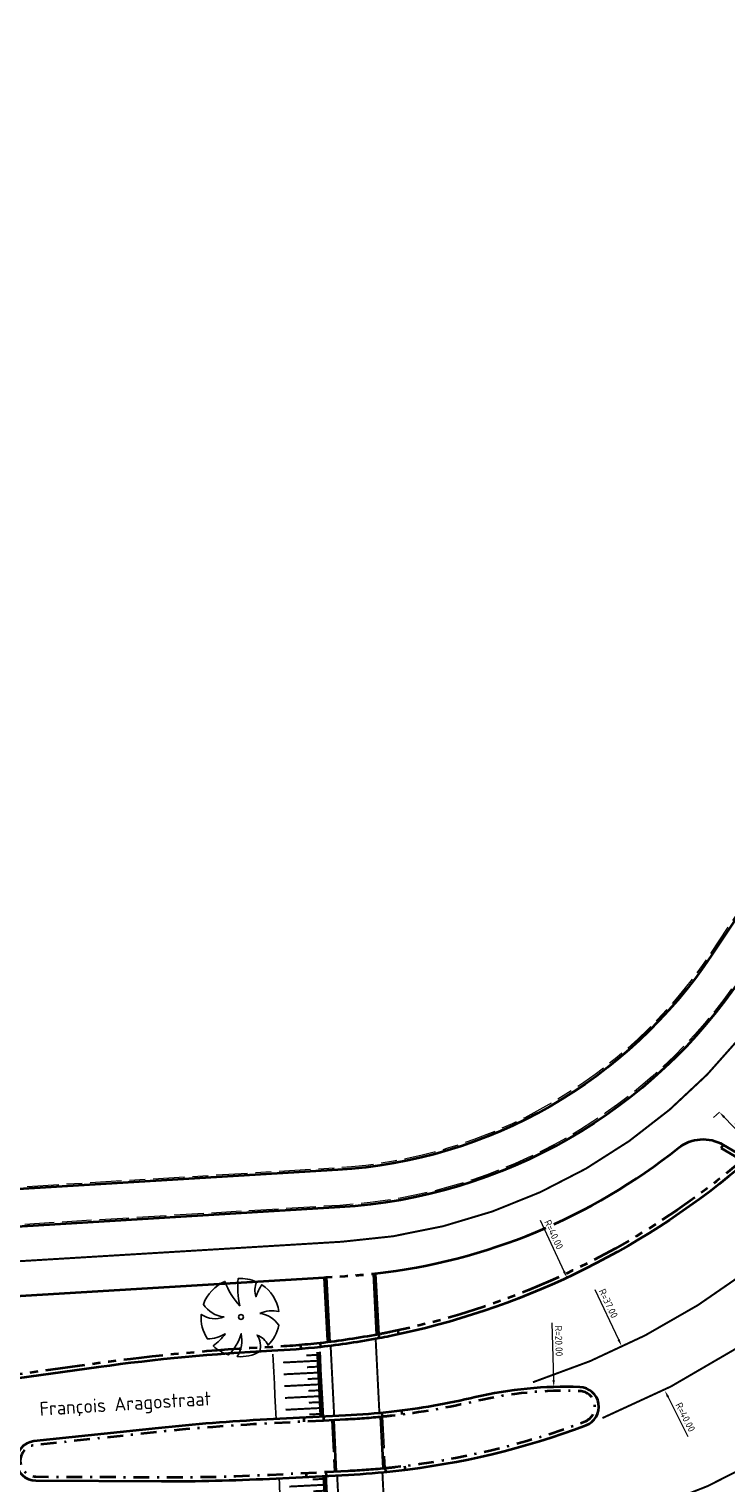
# Model space of a CAD drawing. Header units: metres. Extents: x 90561 to 91301, y 464732 to 465376.
# Tile 11 of 44: x 90687 to 90722, y 464933 to 465006. Entities that reach past the tile are written whole.
import ezdxf
from ezdxf.enums import TextEntityAlignment as Align

# ---------------------------------------------------------------- set-up
doc = ezdxf.new("R2010")
doc.units = ezdxf.units.M
for name, pattern in [('VH-GAZONBAND_100X200', [9.5, 7.5, -2]), ('VH-GELEIDEBAND_50X200', [8, 4, -2, 0, -2]), ('VH-OPSLUITBAND_100X200', [16, 8, -2, 4, -2]), ('VH-OPSLUITBAND_150X400', [30, 16, -4, 6, -4]), ('VH-TROTTOIRBAND_180-200', [20, 10, -2, 2, -2, 2, -2]), ('VW-1-1_STREEP', [2, 1, -1]), ('VW-30-270_STREEP', [3, 0.3, -2.7]), ('VW-5050_STREEP', [1, 0.5, -0.5]), ('XX-HIDDEN', [4, 2, -2])]:
    doc.linetypes.add(name, pattern=pattern)
doc.layers.add('MTD-nw-markeringen', color=7, linetype='Continuous', true_color=0xffffff)
for name, color, linetype, lineweight in [('N-WE-GR-BOOM-S', 90, 'Continuous', 25), ('N-WE-VH-KANTOPSLUITING_GAZONBAND_100X200-G', 90, 'VH-GAZONBAND_100X200', 18), ('N-WE-VH-KANTOPSLUITING_GELEIDEBAND_50X200-G', 20, 'VH-GELEIDEBAND_50X200', 35), ('N-WE-VH-KANTOPSLUITING_OPSLUITBAND_100X200-G', 150, 'VH-OPSLUITBAND_100X200', 18), ('N-WE-VH-KANTOPSLUITING_OPSLUITBAND_200X250-G', 150, 'VH-OPSLUITBAND_150X400', 35), ('N-WE-VH-KANTOPSLUITING_TROTTOIRBAND_180 200-G', 210, 'VH-TROTTOIRBAND_180-200', 35), ('N-WE-VH-KANTOPSLUITING_VOORKANTBAND-G', 50, 'Continuous', 35), ('N-WE-VH-KANTVERHARDING-G', 210, 'Continuous', 35), ('N-WE-VH-MATERIAALGRENS-G', 7, 'XX-HIDDEN', 35), ('X-XX-AL-M', 7, 'Continuous', 18), ('X-XX-AL-T35', 50, 'Continuous', 35)]:
    doc.layers.add(name, color=color, linetype=linetype, lineweight=lineweight)
for name, color, linetype, lineweight, true_color in [('N-WE-VW-MARKERING_DWARS_OVERSTEEK_KANALISATIESTREEP50_010-G', 7, 'VW-5050_STREEP', 13, 0xffffff), ('N-WE-VW-MARKERING_LANGS_STREEP_11_010-G', 7, 'VW-1-1_STREEP', 13, 0xffffff), ('N-WE-VW-MARKERING_LANGS_STREEP_30270_010-G', 7, 'VW-30-270_STREEP', 13, 0xffffff)]:
    doc.layers.add(name, color=color, linetype=linetype, lineweight=lineweight, true_color=true_color)
doc.styles.add('NLCS-ISO-M200-T18', font='NLCS-ISO.ttf', dxfattribs={"height": 0.36})
doc.dimstyles.new('NLCS-M200-T18-PIJL_L2_H1', dxfattribs={"dimscale": 0.2, "dimtxt": 2.5, "dimasz": 1.8, "dimexe": 2, "dimexo": 2, "dimgap": 0.7, "dimtad": 1, "dimzin": 0, "dimdsep": 46, "dimtxsty": 'NLCS-ISO-M200-T18', "dimcen": 0, "dimdle": 2, "dimclrd": 256, "dimclre": 256, "dimclrt": 10, "dimadec": 1, "dimazin": 0, "dimtfac": 1, "dimtdec": 3, "dimtofl": 0, "dimtmove": 0, "dimatfit": 3, "dimfxl": 2, "dimfxlon": 1, "dimtfillclr": 256, "dimtolj": 1, "dimtzin": 0, "dimlwd": -1, "dimlwe": -1, "dimarcsym": 0})

# ---------------------------------------------------------------- blocks, each defined once
blk = doc.blocks.new('*U135')
for points, const_width in [([(0, 2.3), (0.3, 2.3)], 0.2), ([(0.15, 1.7), (0.15, 2.2)], 0.1), ([(0.3, 2.3), (0.9, 2.3)], 0.2), ([(0.45, 0.5), (0.45, 2.2)], 0.1), ([(0.75, 1.7), (0.75, 2.2)], 0.1), ([(0.9, 2.3), (1.5, 2.3)], 0.2), ([(1.05, 0.5), (1.05, 2.2)], 0.1), ([(1.35, 1.7), (1.35, 2.2)], 0.1), ([(1.5, 2.3), (2.1, 2.3)], 0.2), ([(1.65, 0.5), (1.65, 2.2)], 0.1), ([(1.95, 1.7), (1.95, 2.2)], 0.1), ([(2.1, 2.3), (2.7, 2.3)], 0.2), ([(2.25, 0.5), (2.25, 2.2)], 0.1), ([(2.55, 1.7), (2.55, 2.2)], 0.1), ([(2.7, 2.3), (3.3, 2.3)], 0.2), ([(2.85, 0.5), (2.85, 2.2)], 0.1), ([(3.15, 1.7), (3.15, 2.2)], 0.1)]:
    blk.add_lwpolyline(points, dxfattribs=dict(const_width=const_width))
for points in [[(0.3, 2.4), (0, 2.4)], [(0.9, 2.4), (0.3, 2.4)], [(1.5, 2.4), (0.9, 2.4)], [(2.1, 2.4), (1.5, 2.4)], [(2.7, 2.4), (2.1, 2.4)], [(3.3, 2.4), (2.7, 2.4)], [(0.3, 0), (0, 0)], [(0.9, 0), (0.3, 0)], [(1.5, 0), (0.9, 0)], [(2.1, 0), (1.5, 0)], [(2.7, 0), (2.1, 0)], [(3.3, 0), (2.7, 0)]]:
    blk.add_lwpolyline(points)
blk = doc.blocks.new('*U132')
for points, const_width in [([(0, 2.3), (0.3, 2.3)], 0.2), ([(0.15, 1.7), (0.15, 2.2)], 0.1), ([(0.3, 2.3), (0.9, 2.3)], 0.2), ([(0.45, 0.5), (0.45, 2.2)], 0.1), ([(0.75, 1.7), (0.75, 2.2)], 0.1), ([(0.9, 2.3), (1.5, 2.3)], 0.2), ([(1.05, 0.5), (1.05, 2.2)], 0.1), ([(1.35, 1.7), (1.35, 2.2)], 0.1), ([(1.5, 2.3), (2.1, 2.3)], 0.2), ([(1.65, 0.5), (1.65, 2.2)], 0.1), ([(1.95, 1.7), (1.95, 2.2)], 0.1), ([(2.1, 2.3), (2.7, 2.3)], 0.2), ([(2.25, 0.5), (2.25, 2.2)], 0.1), ([(2.55, 1.7), (2.55, 2.2)], 0.1), ([(2.7, 2.3), (3.3, 2.3)], 0.2), ([(2.85, 0.5), (2.85, 2.2)], 0.1), ([(3.15, 1.7), (3.15, 2.2)], 0.1)]:
    blk.add_lwpolyline(points, dxfattribs=dict(const_width=const_width))
for points in [[(0.3, 2.4), (0, 2.4)], [(0.9, 2.4), (0.3, 2.4)], [(1.5, 2.4), (0.9, 2.4)], [(2.1, 2.4), (1.5, 2.4)], [(2.7, 2.4), (2.1, 2.4)], [(3.3, 2.4), (2.7, 2.4)], [(0.3, 0), (0, 0)], [(0.9, 0), (0.3, 0)], [(1.5, 0), (0.9, 0)], [(2.1, 0), (1.5, 0)], [(2.7, 0), (2.1, 0)], [(3.3, 0), (2.7, 0)]]:
    blk.add_lwpolyline(points)
blk = doc.blocks.new('*D148')
at = {"layer": 'Defpoints', "color": 0, "transparency": 16777216}
for p in [(90697.043, 464979.158), (90713.983, 464942.922)]:
    blk.add_point(p, dxfattribs=at)
at = {"layer": 'X-XX-AL-M', "transparency": 16777216}
blk.add_line((90712.621, 464945.835), (90713.83, 464943.248), dxfattribs=at)
blk.add_solid([(90713.885, 464943.274), (90713.776, 464943.223), (90713.983, 464942.922)], dxfattribs=at)
at = {"layer": 'X-XX-AL-M', "color": 10, "transparency": 16777216, "insert": (90713.314, 464945.11), "char_height": 0.36, "attachment_point": 5, "rotation": 295.05508, "style": 'NLCS-ISO-M200-T18', "bg_fill": 3, "box_fill_scale": 1.1, "bg_fill_color": 256, "bg_fill_true_color": 13158600, "bg_fill_transparency": 0}
blk.add_mtext('\\A1;R=40.00', dxfattribs=at)
blk = doc.blocks.new('*D149')
at = {"layer": 'Defpoints', "color": 0, "transparency": 16777216}
for p in [(90700.879, 464972.878), (90716.756, 464939.457)]:
    blk.add_point(p, dxfattribs=at)
at = {"layer": 'X-XX-AL-M', "transparency": 16777216}
blk.add_line((90715.395, 464942.323), (90716.602, 464939.783), dxfattribs=at)
blk.add_solid([(90716.656, 464939.808), (90716.547, 464939.757), (90716.756, 464939.457)], dxfattribs=at)
at = {"layer": 'X-XX-AL-M', "color": 10, "transparency": 16777216, "insert": (90716.084, 464941.618), "char_height": 0.36, "attachment_point": 5, "rotation": 295.41046, "style": 'NLCS-ISO-M200-T18', "bg_fill": 3, "box_fill_scale": 1.1, "bg_fill_color": 256, "bg_fill_true_color": 13158600, "bg_fill_transparency": 0}
blk.add_mtext('\\A1;R=37.00', dxfattribs=at)
blk = doc.blocks.new('*D150')
at = {"layer": 'Defpoints', "color": 0, "transparency": 16777216}
for p in [(90700.879, 464972.878), (90718.952, 464937.193)]:
    blk.add_point(p, dxfattribs=at)
at = {"layer": 'X-XX-AL-M', "transparency": 16777216}
blk.add_line((90720.135, 464934.856), (90719.114, 464936.872), dxfattribs=at)
at = {"layer": 'X-XX-AL-M', "color": 10, "transparency": 16777216, "insert": (90719.992, 464935.848), "char_height": 0.36, "attachment_point": 5, "rotation": 296.85958, "style": 'NLCS-ISO-M200-T18', "bg_fill": 3, "box_fill_scale": 1.1, "bg_fill_color": 256, "bg_fill_true_color": 13158600, "bg_fill_transparency": 0}
blk.add_mtext('\\A1;R=40.00', dxfattribs=at)
at = {"layer": 'X-XX-AL-M', "transparency": 16777216}
blk.add_solid([(90719.168, 464936.899), (90719.061, 464936.845), (90718.952, 464937.193)], dxfattribs=at)
blk = doc.blocks.new('*D151')
at = {"layer": 'Defpoints', "color": 0, "transparency": 16777216}
for p in [(90708.804, 464959.76), (90723.491, 464933.601)]:
    blk.add_point(p, dxfattribs=at)
at = {"layer": 'X-XX-AL-M', "transparency": 16777216}
blk.add_line((90724.756, 464931.348), (90723.667, 464933.287), dxfattribs=at)
at = {"layer": 'X-XX-AL-M', "color": 10, "transparency": 16777216, "insert": (90724.578, 464932.317), "char_height": 0.36, "attachment_point": 5, "rotation": 299.3118, "style": 'NLCS-ISO-M200-T18', "bg_fill": 3, "box_fill_scale": 1.1, "bg_fill_color": 256, "bg_fill_true_color": 13158600, "bg_fill_transparency": 0}
blk.add_mtext('\\A1;R=30.00', dxfattribs=at)
at = {"layer": 'X-XX-AL-M', "transparency": 16777216}
blk.add_solid([(90723.719, 464933.316), (90723.615, 464933.258), (90723.491, 464933.601)], dxfattribs=at)
blk = doc.blocks.new('*D153')
at = {"layer": 'Defpoints', "color": 0, "transparency": 16777216}
for p in [(90713.317, 464937.377), (90713.9, 464917.385)]:
    blk.add_point(p, dxfattribs=at)
at = {"layer": 'X-XX-AL-M', "transparency": 16777216}
blk.add_line((90713.222, 464940.637), (90713.306, 464937.736), dxfattribs=at)
blk.add_solid([(90713.366, 464937.738), (90713.246, 464937.735), (90713.317, 464937.377)], dxfattribs=at)
at = {"layer": 'X-XX-AL-M', "color": 10, "transparency": 16777216, "insert": (90713.569, 464939.714), "char_height": 0.36, "attachment_point": 5, "rotation": 271.67133, "style": 'NLCS-ISO-M200-T18', "bg_fill": 3, "box_fill_scale": 1.1, "bg_fill_color": 256, "bg_fill_true_color": 13158600, "bg_fill_transparency": 0}
blk.add_mtext('\\A1;R=20.00', dxfattribs=at)
blk = doc.blocks.new('*D240')
at = {"layer": 'Defpoints', "color": 0, "transparency": 16777216}
for p in [(90721.716, 464951.325), (90723.523, 464949.445), (90723.523, 464949.445)]:
    blk.add_point(p, dxfattribs=at)
at = {"layer": 'X-XX-AL-M', "transparency": 16777216}
for p, q in [((90721.716, 464951.325), (90721.427, 464951.048)), ((90721.965, 464951.066), (90723.274, 464949.705)), ((90723.523, 464949.445), (90723.235, 464949.168))]:
    blk.add_line(p, q, dxfattribs=at)
for points in [[(90722.008, 464951.107), (90721.922, 464951.024), (90721.716, 464951.325)], [(90723.317, 464949.746), (90723.23, 464949.663), (90723.523, 464949.445)]]:
    blk.add_solid(points, dxfattribs=at)
at = {"layer": 'X-XX-AL-M', "color": 10, "transparency": 16777216, "insert": (90722.85, 464950.607), "char_height": 0.36, "attachment_point": 5, "rotation": 313.87804, "style": 'NLCS-ISO-M200-T18', "bg_fill": 3, "box_fill_scale": 1.1, "bg_fill_color": 256, "bg_fill_true_color": 13158600, "bg_fill_transparency": 0}
blk.add_mtext('\\A1;2.61', dxfattribs=at)
blk = doc.blocks.new('baz_boom01')
blk.add_lwpolyline([(0.744, -0.622, -0.21749), (0.879, -1.749, -0.147185), (-0.246, -1.966, 0.215736), (-0.2, -1.21, -0.224989), (-0.758, -1.844, -0.150851), (-1.68, -1.119, 0.190296), (-0.655, -0.544, -0.129376), (-1.89, -0.727, -0.115876), (-2.026, 0.172, 0.078405), (-1.166, 0.078, -0.11516), (-1.938, 0.617, -0.166289), (-1.17, 1.649, 0.257071), (-0.544, 0.677, -0.230127), (-0.706, 1.885, -0.209158), (0.883, 1.769, 0.102084), (0.4, 0.411, -0.079219), (1.428, 1.346, -0.121905), (1.881, 0.505, 0.191542), (1.277, 0.055, -0.057002), (1.932, 0.22, -0.212153), (1.436, -1.316, 0.147861)], format="xyb", close=True)
blk.add_circle((0, 0), 0.125)

msp = doc.modelspace()

# ---------------------------------------------------------------- linework, layer by layer
at = {"layer": 'N-WE-VH-KANTOPSLUITING_GAZONBAND_100X200-G', "ltscale": 0.2, "flags": 128}
msp.add_lwpolyline([(90753.498, 465005.3), (90752.77, 465004.068), (90749.439, 464998.443, -0.01338), (90746.692, 464994.077), (90722.831, 464958.298, -0.234754), (90702.458, 464946.594), (90667.961, 464944.512, -0.414214), (90665.95, 464946.294, -0.414214)], format="xyb", dxfattribs=at)
at = {"layer": 'N-WE-VH-KANTOPSLUITING_GELEIDEBAND_50X200-G', "ltscale": 0.2, "flags": 128}
for points in [[(90704.758, 464933.267, 0.003259), (90705.274, 464933.321, 0.06231), (90714.884, 464935.623, 0.819072), (90714.632, 464937.172, 0.06696), (90709.377, 464936.662, -0.029157), (90705.106, 464935.919, -0.003238), (90704.627, 464935.867)], [(90701.634, 464935.669), (90698.768, 464935.524, 0.013792), (90693.28, 464935.096), (90686.96, 464934.426, 0.946409), (90687.04, 464932.831), (90693.406, 464932.802, 0.013736), (90698.888, 464932.927), (90701.764, 464933.072)]]:
    msp.add_lwpolyline(points, format="xyb", dxfattribs=at)
at = {"layer": 'N-WE-VH-KANTOPSLUITING_OPSLUITBAND_100X200-G', "ltscale": 0.2, "flags": 128}
msp.add_lwpolyline([(90751.863, 465006.267), (90751.134, 465005.036), (90747.804, 464999.412, -0.01338), (90745.112, 464995.131), (90721.25, 464959.353, -0.234754), (90702.344, 464948.491), (90665.851, 464946.288)], format="xyb", dxfattribs=at)
for points in [[(90702.033, 464935.689), (90702.164, 464933.092)], [(90704.627, 464935.867), (90704.758, 464933.267)]]:
    msp.add_lwpolyline(points, dxfattribs=at)
at = {"layer": 'N-WE-VH-KANTOPSLUITING_OPSLUITBAND_200X250-G', "ltscale": 0.2, "flags": 128}
for points in [[(90701.668, 464942.941), (90701.834, 464939.648)], [(90704.261, 464943.136), (90704.417, 464940.047)]]:
    msp.add_lwpolyline(points, dxfattribs=at)
for points in [[(90704.417, 464940.047, -0.018828), (90701.454, 464939.603)], [(90704.627, 464935.867, -0.012645), (90702.752, 464935.725), (90701.634, 464935.669)], [(90701.764, 464933.072), (90702.882, 464933.128, 0.011819), (90704.758, 464933.267, 0.011819)]]:
    msp.add_lwpolyline(points, format="xyb", dxfattribs=at)
at = {"layer": 'N-WE-VH-KANTOPSLUITING_TROTTOIRBAND_180 200-G', "ltscale": 0.2, "flags": 128}
for points in [[(90721.807, 464949.494), (90722.499, 464949.085, -0.518086), (90722.538, 464948.596, -0.124407), (90704.957, 464940.153, -0.003457), (90704.417, 464940.047, -0.003457)], [(90701.454, 464939.603, -0.015442), (90699.004, 464939.407, 0.022091), (90690.193, 464938.581), (90679.451, 464937.093, -0.019271), (90671.799, 464936.332), (90671.759, 464936.33, -0.335281), (90665.935, 464940.2, -0.497889), (90666.2, 464940.598), (90667.198, 464940.659)]]:
    msp.add_lwpolyline(points, format="xyb", dxfattribs=at)
at = {"layer": 'N-WE-VH-KANTOPSLUITING_VOORKANTBAND-G', "ltscale": 0.2, "flags": 128}
for points in [[(90751.949, 465006.217), (90751.22, 465004.985), (90747.89, 464999.361, -0.01338), (90745.195, 464995.076), (90721.333, 464959.297, -0.234754), (90702.35, 464948.391), (90665.959, 464946.194)], [(90753.585, 465005.249), (90752.856, 465004.017), (90749.525, 464998.392, -0.01338), (90746.776, 464994.021), (90722.914, 464958.243, -0.234754), (90702.464, 464946.495), (90667.968, 464944.412, -0.414214), (90665.851, 464946.288, -0.414214)], [(90721.909, 464949.666), (90722.601, 464949.257, -0.518086), (90722.667, 464948.443, -0.124407), (90704.997, 464939.957, -0.003457), (90704.454, 464939.851)], [(90701.476, 464939.405, -0.015442), (90699.014, 464939.207, 0.022091), (90690.22, 464938.383), (90679.479, 464936.895, -0.019271), (90671.811, 464936.133), (90671.771, 464936.13, -0.335281), (90665.746, 464940.133, -0.497889), (90666.188, 464940.798), (90667.186, 464940.858)], [(90704.454, 464939.851, -0.018828), (90701.476, 464939.405)]]:
    msp.add_lwpolyline(points, format="xyb", dxfattribs=at)
for points in [[(90721.807, 464949.494), (90721.909, 464949.666)], [(90701.768, 464942.946), (90701.933, 464939.66)], [(90704.162, 464943.125), (90704.318, 464940.027)], [(90704.417, 464940.047), (90704.454, 464939.851)], [(90705.397, 464940.245), (90705.439, 464940.049)], [(90700.464, 464939.505), (90700.481, 464939.306)], [(90701.454, 464939.603), (90701.476, 464939.405)], [(90704.627, 464935.867), (90704.607, 464936.066)], [(90705.626, 464935.982), (90705.6, 464936.18)], [(90700.625, 464935.818), (90700.635, 464935.618)], [(90701.624, 464935.868), (90701.634, 464935.669)], [(90702.133, 464935.694), (90702.264, 464933.097)], [(90704.528, 464935.857), (90704.659, 464933.258)], [(90704.758, 464933.267), (90704.778, 464933.068)], [(90705.747, 464933.377), (90705.772, 464933.178)], [(90700.776, 464932.822), (90700.766, 464933.022)], [(90701.775, 464932.872), (90701.764, 464933.072)]]:
    msp.add_lwpolyline(points, dxfattribs=at)
msp.add_lwpolyline([(90698.898, 464932.727), (90702.892, 464932.929, 0.015078), (90705.297, 464933.123, 0.06231), (90714.954, 464935.436, 0.819072), (90714.639, 464937.371, 0.06696), (90709.332, 464936.856, -0.029157), (90705.084, 464936.118, -0.015883), (90702.741, 464935.925), (90698.758, 464935.724, 0.013792), (90693.259, 464935.295), (90686.939, 464934.625, 0.946409), (90687.039, 464932.631), (90693.406, 464932.602, 0.013736)], format="xyb", close=True, dxfattribs=at)
at = {"layer": 'N-WE-VH-KANTVERHARDING-G', "ltscale": 0.2, "flags": 128}
msp.add_lwpolyline([(90704.261, 464943.136, 0.14152), (90719.643, 464949.508, -0.311578), (90721.909, 464949.666)], format="xyb", dxfattribs=at)
msp.add_lwpolyline([(90667.186, 464940.858), (90701.668, 464942.94)], dxfattribs=at)
at = {"layer": 'N-WE-VH-MATERIAALGRENS-G', "ltscale": 0.2, "flags": 128}
msp.add_lwpolyline([(90701.668, 464942.94), (90701.768, 464942.946), (90702.73, 464943.004, 0.012811), (90704.261, 464943.136)], format="xyb", dxfattribs=at)
at = {"layer": 'N-WE-VW-MARKERING_DWARS_OVERSTEEK_KANALISATIESTREEP50_010-G', "const_width": 0.1, "flags": 128}
for points in [[(90704.278, 464939.818), (90704.468, 464936.052)], [(90701.993, 464939.466), (90702.173, 464935.896)], [(90704.619, 464933.053), (90704.797, 464929.52)], [(90702.324, 464932.9), (90702.5, 464929.405)]]:
    msp.add_lwpolyline(points, dxfattribs=at)
at = {"layer": 'N-WE-VW-MARKERING_LANGS_STREEP_11_010-G', "const_width": 0.1, "flags": 128}
for points in [[(90725.546, 464945.233, -0.104466), (90712.258, 464937.619, -0.104466)], [(90715.787, 464935.803, 0.071349), (90725.671, 464941.553, 0.068628)], [(90725.912, 464935.056, -0.068847), (90718.562, 464931.339, -0.068847)]]:
    msp.add_lwpolyline(points, format="xyb", dxfattribs=at)
at = {"layer": 'N-WE-VW-MARKERING_LANGS_STREEP_30270_010-G', "const_width": 0.1, "flags": 128}
msp.add_lwpolyline([(90755.091, 465004.358), (90754.362, 465003.126), (90751.03, 464997.501, -0.01338), (90748.232, 464993.05), (90724.37, 464957.272, -0.234754), (90702.57, 464944.748), (90667.7, 464942.642)], format="xyb", dxfattribs=at)

# ---------------------------------------------------------------- block references
at = {"layer": 'MTD-nw-markeringen', "rotation": 272.8846142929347}
for name, p in [('*U132', (90699.061, 464939.044)), ('*U135', (90699.378, 464932.751))]:
    msp.add_blockref(name, p, dxfattribs=at)

# ---------------------------------------------------------------- texts
at = {"layer": 'X-XX-AL-T35', "style": 'NLCS-ISO-M200-T18'}
msp.add_text('François Aragostraat', height=0.7, rotation=3.58301, dxfattribs=at).set_placement((90691.58, 464936.43), align=Align.MIDDLE)

# ---------------------------------------------------------------- next in the draw order: dimensions: what is measured, and where the dimension line sits
at = {"layer": 'X-XX-AL-M'}
dim = msp.add_radius_dim(center=(90697.043, 464979.158), mpoint=(90713.983, 464942.922), dimstyle='NLCS-M200-T18-PIJL_L2_H1', override={"dimpost": 'R=<>', "dimtfill": 1}, dxfattribs=at)
dim.commit()
dim.dimension.update_dxf_attribs({"geometry": '*D148', "text_midpoint": (90713.024, 464944.974), "dimtype": 164})
dim = msp.add_aligned_dim(p1=(90721.716, 464951.325), p2=(90723.523, 464949.445), distance=0, dimstyle='NLCS-M200-T18-PIJL_L2_H1', override={"dimtfill": 1}, dxfattribs=at)
dim.commit()
dim.dimension.update_dxf_attribs({"geometry": '*D240', "text_midpoint": (90722.85, 464950.607)})

# ---------------------------------------------------------------- next in the draw order: block references
at = {"layer": 'N-WE-GR-BOOM-S', "rotation": 50.87910539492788}
msp.add_blockref('baz_boom01', (90697.446, 464940.929), dxfattribs=at)

# ---------------------------------------------------------------- next in the draw order: dimensions: what is measured, and where the dimension line sits
at = {"layer": 'X-XX-AL-M'}
dim = msp.add_radius_dim(center=(90700.879, 464972.878), mpoint=(90716.756, 464939.457), dimstyle='NLCS-M200-T18-PIJL_L2_H1', override={"dimpost": 'R=<>', "dimtfill": 1}, dxfattribs=at)
dim.commit()
dim.dimension.update_dxf_attribs({"geometry": '*D149', "text_midpoint": (90715.795, 464941.481), "dimtype": 164})

# ---------------------------------------------------------------- next in the draw order: dimensions: what is measured, and where the dimension line sits
dim = msp.add_radius_dim(center=(90700.879, 464972.878), mpoint=(90718.952, 464937.193), dimstyle='NLCS-M200-T18-PIJL_L2_H1', override={"dimpost": 'R=<>', "dimtfill": 1}, dxfattribs=at)
dim.commit()
dim.dimension.update_dxf_attribs({"geometry": '*D150', "text_midpoint": (90719.992, 464935.848)})

# ---------------------------------------------------------------- next in the draw order: dimensions: what is measured, and where the dimension line sits
dim = msp.add_radius_dim(center=(90708.804, 464959.76), mpoint=(90723.491, 464933.601), dimstyle='NLCS-M200-T18-PIJL_L2_H1', override={"dimpost": 'R=<>', "dimtfill": 1}, dxfattribs=at)
dim.commit()
dim.dimension.update_dxf_attribs({"geometry": '*D151', "text_midpoint": (90724.578, 464932.317)})

# ---------------------------------------------------------------- next in the draw order: dimensions: what is measured, and where the dimension line sits
dim = msp.add_radius_dim(center=(90713.9, 464917.385), mpoint=(90713.317, 464937.377), dimstyle='NLCS-M200-T18-PIJL_L2_H1', override={"dimpost": 'R=<>', "dimtfill": 1}, dxfattribs=at)
dim.commit()
dim.dimension.update_dxf_attribs({"geometry": '*D153', "text_midpoint": (90713.249, 464939.705), "dimtype": 164})

doc.saveas('drawing.dxf')
